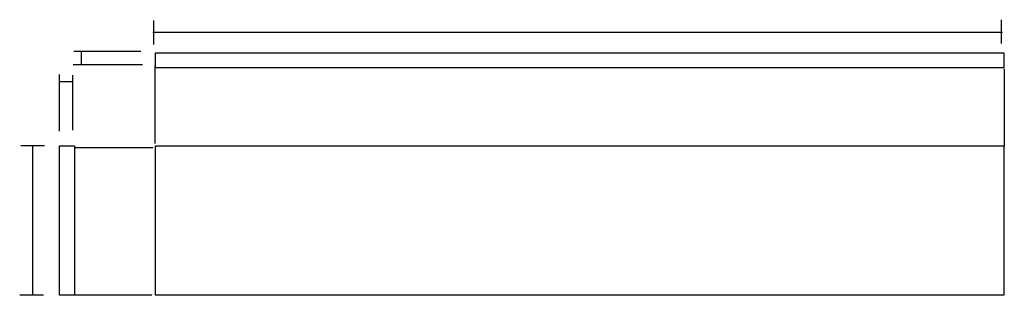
# Model space of a CAD drawing. Extents: x 10 to 583, y 33 to 193.
import ezdxf

# ---------------------------------------------------------------- set-up
doc = ezdxf.new("R2010")
doc.units = 0
doc.layers.add('Layer_1', color=7, linetype='CONTINUOUS')

msp = doc.modelspace()

# ---------------------------------------------------------------- linework, layer by layer
at = {"layer": 'Layer_1', "color": 7}
for points in [[(582.527946, 165.080863), (89.110171, 165.080863), (89.110171, 173.798641), (582.527946, 173.798641), (582.527946, 165.080863)], [(88.770028, 166.244597), (88.770028, 121.189837), (88.870818, 121.189837)], [(582.639791, 164.49522), (582.639791, 119.44046), (582.740572, 119.44046)], [(33.351642, 119.62244), (42.06942, 119.62244), (42.06942, 32.904667), (33.351642, 32.904667), (33.351642, 119.62244)], [(42.450583, 118.60913), (87.505345, 118.60913), (87.505345, 118.709923)], [(89.110185, 119.62244), (582.52796, 119.62244), (582.52796, 32.904659), (89.110185, 32.904659), (89.110185, 119.62244)], [(41.880409, 33.100072), (86.935169, 33.100072), (86.935169, 33.200865)]]:
    msp.add_lwpolyline(points, dxfattribs=at)
at = {"layer": 'Layer_1', "color": 1}
for points, knots in [([(88.175344, 178.655142), (88.175344, 181.9104), (88.175344, 186.364964), (88.175344, 190.990857), (88.175344, 192.361492), (88.175344, 192.532821)], [0, 0, 0, 0, 9.765774, 13.363691, 13.877679, 13.877679, 13.877679, 13.877679]), ([(581.097362, 179.11171), (581.097362, 182.366968), (581.097362, 186.821532), (581.097362, 191.447425), (581.097362, 192.81806), (581.097362, 192.989389)], [0, 0, 0, 0, 9.765774, 13.363691, 13.877679, 13.877679, 13.877679, 13.877679]), ([(87.608198, 185.64737), (203.496257, 185.64737), (362.079916, 185.64737), (526.762947, 185.64737), (575.557919, 185.64737), (581.657291, 185.64737)], [0, 0, 0, 0, 347.664176, 475.750978, 494.049092, 494.049092, 494.049092, 494.049092]), ([(80.620864, 174.457484), (71.451417, 174.457484), (58.903753, 174.457484), (45.873486, 174.457484), (42.012666, 174.457484), (41.530064, 174.457484)], [0, 0, 0, 0, 27.508341, 37.642993, 39.0908, 39.0908, 39.0908, 39.0908]), ([(46.111891, 166.676773), (46.111891, 168.551915), (46.111891, 171.117898), (46.111891, 173.782574), (46.111891, 174.572107), (46.111891, 174.670799)], [0, 0, 0, 0, 5.625426, 7.697951, 7.994026, 7.994026, 7.994026, 7.994026]), ([(81.511956, 166.698168), (72.053294, 166.698168), (59.109861, 166.698168), (45.668605, 166.698168), (41.68601, 166.698168), (41.188186, 166.698168)], [0, 0, 0, 0, 28.375986, 38.830297, 40.32377, 40.32377, 40.32377, 40.32377]), ([(33.238454, 128.119626), (33.238454, 135.845649), (33.238454, 146.418101), (33.238454, 157.397185), (33.238454, 160.650247), (33.238454, 161.05688)], [0, 0, 0, 0, 23.178067, 31.717355, 32.937254, 32.937254, 32.937254, 32.937254]), ([(40.99777, 128.847487), (40.99777, 136.337273), (40.99777, 146.586454), (40.99777, 157.229834), (40.99777, 160.383428), (40.99777, 160.777627)], [0, 0, 0, 0, 22.469358, 30.747542, 31.93014, 31.93014, 31.93014, 31.93014]), ([(33.217059, 157.0351), (35.092201, 157.0351), (37.658185, 157.0351), (40.32286, 157.0351), (41.112393, 157.0351), (41.211085, 157.0351)], [0, 0, 0, 0, 5.625426, 7.697951, 7.994026, 7.994026, 7.994026, 7.994026]), ([(10.714603, 119.782683), (13.969862, 119.782683), (18.424425, 119.782683), (23.050318, 119.782683), (24.420953, 119.782683), (24.592283, 119.782683)], [0, 0, 0, 0, 9.765774, 13.363691, 13.877679, 13.877679, 13.877679, 13.877679]), ([(17.653443, 119.738713), (17.653443, 99.342958), (17.653443, 71.432977), (17.653443, 42.449536), (17.653443, 33.861849), (17.653443, 32.788389)], [0, 0, 0, 0, 61.187265, 83.729942, 86.950324, 86.950324, 86.950324, 86.950324]), ([(10.138695, 33.133276), (13.393953, 33.133276), (17.848517, 33.133276), (22.47441, 33.133276), (23.845045, 33.133276), (24.016375, 33.133276)], [0, 0, 0, 0, 9.765774, 13.363691, 13.877679, 13.877679, 13.877679, 13.877679])]:
    msp.add_open_spline(points, degree=3, knots=knots, dxfattribs=at)

doc.saveas('drawing.dxf')
